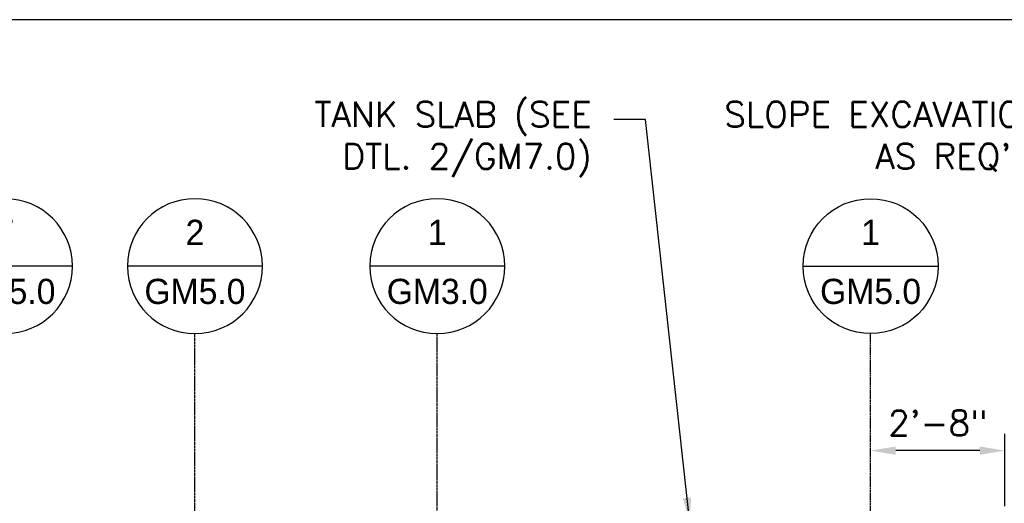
# Model space of a CAD drawing. Extents: x 1081 to 2220, y 0 to 2796.
# Tile 50 of 161: x 1676 to 1911, y 425 to 540. Entities that reach past the tile are written whole.
import ezdxf
from ezdxf.enums import TextEntityAlignment as Align

# ---------------------------------------------------------------- set-up
doc = ezdxf.new("R2010")
doc.units = 0
doc.header["$MEASUREMENT"] = 0
doc.header["$PDSIZE"] = 1
doc.linetypes.add('CENTER1', pattern=[0.6625, 0.5, -0.075, 0.0125, -0.075])
doc.layers.get('0').update_dxf_attribs({"linetype": 'CONTINUOUS'})
doc.layers.get('DEFPOINTS').update_dxf_attribs({"linetype": 'CONTINUOUS'})
for name, color, linetype in [('CENTERLINE', 3, 'CENTER1'), ('DIM', 3, 'CONTINUOUS'), ('FREEZE-OUTLINE-TITLES', 60, 'CONTINUOUS'), ('TAG', 3, 'CONTINUOUS'), ('TEXT', 3, 'CONTINUOUS')]:
    doc.layers.add(name, color=color, linetype=linetype)
doc.styles.add('SIMPFRAC', font='simpfrac')
doc.styles.add('SIMPLEX', font='simplex')
doc.dimstyles.new('DIM64', dxfattribs={"dimscale": 64, "dimtxt": 0.09375, "dimasz": 0.09375, "dimexe": 0.0625, "dimexo": 0.0625, "dimgap": 0.046875, "dimtad": 1, "dimdec": 4, "dimzin": 3, "dimdsep": 46, "dimlunit": 4, "dimtxsty": 'SIMPLEX', "dimcen": 0, "dimclrd": 256, "dimclre": 256, "dimclrt": 256, "dimadec": 0, "dimazin": 0, "dimtfac": 1, "dimtdec": 4, "dimtmove": 0, "dimatfit": 3, "dimfxl": 1, "dimfrac": 2, "dimtolj": 1, "dimtzin": 0, "dimarcsym": 0})

# ---------------------------------------------------------------- blocks, each defined once
blk = doc.blocks.new('KEY-DETAIL')
blk.add_line((-0.1911, 0), (0.1911, 0))
blk.add_circle((0, 0), 0.1911)
at = {"style": 'SIMPFRAC'}
for tag, p in [('DETAIL', (0, 0.1314)), ('SHEET', (0, -0.0358))]:
    blk.add_attdef(tag, text='', height=0.0781, dxfattribs=at).set_placement(p, align=Align.TOP_CENTER)
blk = doc.blocks.new('*D28')
at = {"layer": 'DEFPOINTS', "color": 0, "transparency": 16777216}
for p in [(1879.12, 437.25), (1879.12, 437.25), (1911.12, 420.01)]:
    blk.add_point(p, dxfattribs=at)
at = {"layer": 'DIM', "lineweight": -2, "transparency": 16777216}
for p, q in [((1911.12, 424.01), (1911.12, 441.25)), ((1905.12, 437.25), (1885.12, 437.25))]:
    blk.add_line(p, q, dxfattribs=at)
at = {"layer": 'DIM', "transparency": 16777216}
for points in [[(1885.12, 438.25), (1885.12, 436.25), (1879.12, 437.25)], [(1905.12, 438.25), (1905.12, 436.25), (1911.12, 437.25)]]:
    blk.add_solid(points, dxfattribs=at)
at = {"layer": 'DIM', "transparency": 16777216, "insert": (1895.12, 443.83), "char_height": 6, "attachment_point": 5, "style": 'SIMPLEX'}
blk.add_mtext('\\A1;2\'-8"', dxfattribs=at)

msp = doc.modelspace()

# ---------------------------------------------------------------- linework, layer by layer
at = {"layer": 'CENTERLINE'}
for p, q in [((1718.12806, 421.00736), (1718.12806, 465.14738)), ((1775.86468, 421.50736), (1775.86468, 465.14738))]:
    msp.add_line(p, q, dxfattribs=at)
at = {"layer": 'CENTERLINE', "linetype": 'CENTER1', "ltscale": 0.5}
msp.add_lwpolyline([(1879.12181, 421.00736), (1879.12181, 465.14738)], dxfattribs=at)
at = {"layer": 'FREEZE-OUTLINE-TITLES', "linetype": 'Continuous'}
msp.add_lwpolyline([(2220, 540.00736), (1176, 540.00736), (1176, 0), (2220, 0)], close=True, dxfattribs=at)

# ---------------------------------------------------------------- block references
at = {"layer": 'TAG'}
ref = msp.add_blockref('KEY-DETAIL', (1672.85611, 481.23637), dxfattribs=dict(at, xscale=-84.17985725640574, yscale=84.17985725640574, zscale=84.17985725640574))
ref.add_attrib('SHEET', 'GM5.0', dxfattribs={"height": 6, "style": 'SIMPFRAC'}).set_placement((1672.85611, 478.21969), align=Align.TOP_CENTER)
ref.add_attrib('DETAIL', '7', dxfattribs={"layer": '0', "height": 6, "style": 'SIMPFRAC'}).set_placement((1672.85611, 492.29755), align=Align.TOP_CENTER)
ref = msp.add_blockref('KEY-DETAIL', (1718.12806, 481.23637), dxfattribs=dict(at, xscale=-84.17985725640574, yscale=84.17985725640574, zscale=84.17985725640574))
ref.add_attrib('SHEET', 'GM5.0', dxfattribs={"height": 6, "style": 'SIMPFRAC'}).set_placement((1718.12806, 478.21969), align=Align.TOP_CENTER)
ref.add_attrib('DETAIL', '2', dxfattribs={"layer": '0', "height": 6, "style": 'SIMPFRAC'}).set_placement((1718.12806, 492.29755), align=Align.TOP_CENTER)
ref = msp.add_blockref('KEY-DETAIL', (1775.86468, 481.23637), dxfattribs=dict(at, xscale=-84.17985725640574, yscale=84.17985725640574, zscale=84.17985725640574))
ref.add_attrib('SHEET', 'GM3.0', dxfattribs={"height": 6, "style": 'SIMPFRAC'}).set_placement((1775.86468, 478.21969), align=Align.TOP_CENTER)
ref.add_attrib('DETAIL', '1', dxfattribs={"layer": '0', "height": 6, "style": 'SIMPFRAC'}).set_placement((1775.86468, 492.29755), align=Align.TOP_CENTER)
ref = msp.add_blockref('KEY-DETAIL', (1879.12181, 481.23637), dxfattribs=dict(at, xscale=84.17985725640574, yscale=84.17985725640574, zscale=84.17985725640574))
ref.add_attrib('SHEET', 'GM5.0', dxfattribs={"height": 6, "style": 'SIMPFRAC'}).set_placement((1879.12181, 478.21969), align=Align.TOP_CENTER)
ref.add_attrib('DETAIL', '1', dxfattribs={"layer": '0', "height": 6, "style": 'SIMPFRAC'}).set_placement((1879.12181, 492.29755), align=Align.TOP_CENTER)

# ---------------------------------------------------------------- texts
at = {"layer": 'TEXT', "char_height": 6, "attachment_point": 3, "style": 'SIMPLEX'}
for s, insert, width in [('TANK SLAB (SEE DTL. 2/GM7.0)', (1812.65017, 520.42655), 89.508234), ("SLOPE EXCAVATION AS REQ'D.", (1920.60462, 520.42655), 90.2159827)]:
    msp.add_mtext(s, dxfattribs=dict(at, insert=insert, width=width))

# ---------------------------------------------------------------- dimensions: what is measured, and where the dimension line sits
at = {"layer": 'DIM'}
dim = msp.add_linear_dim(base=(1879.12181, 437.25425), p1=(1911.12181, 420.00736), p2=(1879.12181, 437.25425), angle=180, dimstyle='DIM64', override={"dimse2": 1}, dxfattribs=at)
dim.commit()
dim.dimension.update_dxf_attribs({"geometry": '*D28', "text_midpoint": (1895.12181, 443.82568)})

# ---------------------------------------------------------------- leaders
at = {"layer": 'TEXT'}
msp.add_leader([(1836.04041, 420.00736), (1825.46314, 516.23146), (1817.96267, 516.23146)], dimstyle='DIM64', dxfattribs=at)

doc.saveas('drawing.dxf')
